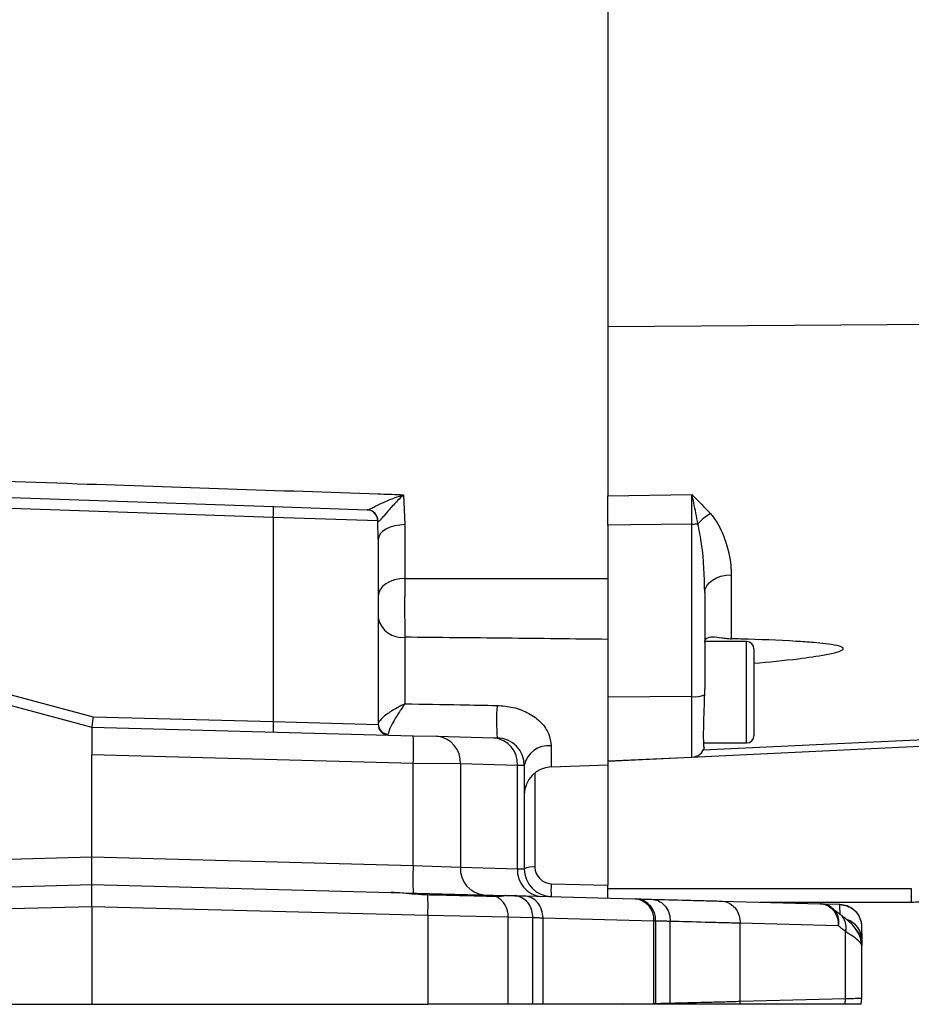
# Model space of a CAD drawing. Header units: inches. Extents: x 0.6 to 16.3, y 0.2 to 11.5.
# Tile 10 of 33: x 11.1 to 13.1, y 4.4 to 6.6. Entities that reach past the tile are written whole.
import ezdxf

# ---------------------------------------------------------------- set-up
doc = ezdxf.new("R2010")
doc.units = ezdxf.units.IN
doc.header["$MEASUREMENT"] = 0
doc.styles.add('SLDTEXTSTYLE0', font='TXT', dxfattribs={"width": 0.75})
doc.dimstyles.new('SLDDIMSTYLE1', dxfattribs={"dimtxt": 0.137795, "dimasz": 0.14, "dimexe": 0, "dimexo": 0.0625, "dimgap": 0.034449, "dimtad": 1, "dimdec": 1, "dimlfac": 2, "dimrnd": 1e-09, "dimzin": 12, "dimdsep": 46, "dimtxsty": 'SLDTEXTSTYLE0', "dimblk1": 'CLOSED', "dimblk2": 'CLOSED', "dimsah": 1, "dimcen": 0.09, "dimadec": 0, "dimazin": 3, "dimtfac": 1, "dimtdec": 1, "dimtofl": 0, "dimtmove": 0, "dimatfit": 3, "dimldrblk": 'CLOSED', "dimfxl": 0, "dimfrac": 2, "dimtolj": 1, "dimtzin": 12, "dimarcsym": 0})
doc.dimstyles.new('SLDDIMSTYLE2', dxfattribs={"dimtxt": 0.137795, "dimasz": 0.14, "dimexe": 0, "dimexo": 0.0625, "dimgap": 0.034449, "dimtad": 1, "dimdec": 1, "dimlfac": 2, "dimrnd": 1e-09, "dimzin": 12, "dimdsep": 46, "dimtxsty": 'SLDTEXTSTYLE0', "dimblk1": 'CLOSED', "dimblk2": 'CLOSED', "dimsah": 1, "dimcen": 0.09, "dimadec": 0, "dimazin": 3, "dimtfac": 1, "dimtofl": 0, "dimtmove": 0, "dimatfit": 3, "dimldrblk": 'CLOSED', "dimfxl": 0, "dimfrac": 2, "dimtolj": 1, "dimtzin": 12, "dimarcsym": 0})

# ---------------------------------------------------------------- blocks, each defined once
blk = doc.blocks.new('_Closed')
at = {"color": 0, "linetype": 'ByBlock', "lineweight": -2}
for p, q in [((-1, 0.166667), (0, 0)), ((-1, 0.166667), (-1, -0.166667)), ((0, 0), (-1, -0.166667)), ((0, 0), (-1, 0))]:
    blk.add_line(p, q, dxfattribs=at)
blk = doc.blocks.new('_D_2')
at = {"color": 7, "linetype": 'Continuous', "lineweight": 0}
for p, q in [((11.446, 8.8057), (11.404, 8.8057)), ((11.404, 8.8057), (11.404, 8.587)), ((11.7515, 8.8057), (11.7935, 8.8057)), ((11.7935, 8.8057), (11.7935, 8.587)), ((11.404, 8.587), (11.446, 8.587)), ((11.7935, 8.587), (11.7515, 8.587)), ((10.2801, 7.0845), (10.2801, 8.4202)), ((14.5401, 5.615), (14.5401, 8.4202)), ((14.5401, 8.3808), (10.2801, 8.3808))]:
    blk.add_line(p, q, dxfattribs=at)
at = {"color": 7, "linetype": 'Continuous', "lineweight": 18, "xscale": 0.14, "yscale": 0.14, "rotation": 180.0000000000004}
blk.add_blockref('_Closed', (10.2801, 8.3808, -0.2228), dxfattribs=at)
at = {"color": 7, "linetype": 'Continuous', "lineweight": 18, "xscale": 0.14, "yscale": 0.14}
blk.add_blockref('_Closed', (14.5401, 8.3808, -0.2228), dxfattribs=at)
at = {"color": 7, "linetype": 'Continuous', "lineweight": 18, "char_height": 0.1378, "attachment_point": 1, "style": 'SLDTEXTSTYLE0'}
for s, insert in [('216', (11.446, 8.7646)), ('8.5', (11.4715, 8.5584))]:
    blk.add_mtext(s, dxfattribs=dict(at, insert=insert))
blk = doc.blocks.new('_D_3')
at = {"color": 7, "linetype": 'Continuous', "lineweight": 0}
for p, q in [((12.7498, 8.2359), (12.7078, 8.2359)), ((12.7078, 8.2359), (12.7078, 8.0172)), ((12.9534, 8.2359), (12.9954, 8.2359)), ((12.9954, 8.2359), (12.9954, 8.0172)), ((12.7078, 8.0172), (12.7498, 8.0172)), ((12.9954, 8.0172), (12.9534, 8.0172)), ((12.3911, 7.5348), (12.3911, 7.8504)), ((13.5541, 6.0396), (13.5541, 7.8504)), ((13.5541, 7.811), (12.3911, 7.811))]:
    blk.add_line(p, q, dxfattribs=at)
at = {"color": 7, "linetype": 'Continuous', "lineweight": 18, "xscale": 0.14, "yscale": 0.14, "rotation": 180.0000000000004}
blk.add_blockref('_Closed', (12.3911, 7.811, -0.2228), dxfattribs=at)
at = {"color": 7, "linetype": 'Continuous', "lineweight": 18, "xscale": 0.14, "yscale": 0.14}
blk.add_blockref('_Closed', (13.5541, 7.811, -0.2228), dxfattribs=at)
at = {"color": 7, "linetype": 'Continuous', "lineweight": 18, "char_height": 0.1378, "attachment_point": 1, "style": 'SLDTEXTSTYLE0'}
for s, insert in [('59', (12.7498, 8.1948)), ('2.3', (12.7243, 7.9886))]:
    blk.add_mtext(s, dxfattribs=dict(at, insert=insert))

msp = doc.modelspace()

# ---------------------------------------------------------------- linework, layer by layer
at = {"color": 7, "linetype": 'Continuous', "lineweight": 25}
for p, q in [((12.3911, 7.091), (12.3911, 5.9184)), ((12.3911, 5.9184), (13.3336, 5.9255)), ((12.3911, 5.9184), (12.3911, 5.5364)), ((11.0232, 5.5339), (11.6369, 5.5124)), ((11.9306, 5.5392), (11.9336, 5.4718)), ((12.3911, 5.5364), (12.5809, 5.5394)), ((12.3911, 5.4702), (12.3911, 5.5364)), ((11.6367, 5.4875), (11.0234, 5.5089)), ((11.6369, 5.5124), (11.8483, 5.5051)), ((11.6367, 5.4875), (11.6367, 5.0275)), ((11.8724, 5.4801), (11.6367, 5.4875)), ((11.8732, 5.4381), (11.8724, 5.4801)), ((11.8727, 5.4795), (11.8724, 5.4801)), ((11.9336, 5.4718), (11.9336, 5.3505)), ((12.3911, 5.4702), (12.3911, 5.1173)), ((12.5809, 5.0838), (12.5809, 5.473)), ((11.8732, 5.4381), (11.8732, 5.0207)), ((12.6694, 5.3588), (12.6694, 5.2143)), ((12.6096, 5.3189), (12.6096, 5.1155)), ((10.5344, 5.2245), (11.2301, 5.0381)), ((11.9336, 5.2177), (11.9336, 5.0677)), ((12.7041, 5.2079), (12.6097, 5.2079)), ((12.7206, 5.1914), (12.7206, 4.9957)), ((10.6285, 5.1751), (11.2273, 5.0147)), ((12.3911, 5.1173), (12.3911, 4.9297)), ((12.6096, 5.1155), (12.6089, 5.0878)), ((12.5809, 5.0838), (12.3911, 5.0823)), ((11.2301, 5.0381), (11.6367, 5.0275)), ((11.6367, 5.0275), (11.8732, 5.0207)), ((11.2273, 5.0147), (11.2273, 4.9522)), ((11.2273, 5.0147), (11.9523, 4.9957)), ((11.9523, 4.9957), (12.0054, 4.9943)), ((12.0054, 4.9943), (12.1341, 4.9909)), ((12.1341, 4.9909), (12.1418, 4.9907)), ((13.3041, 4.9809), (12.3911, 4.9377)), ((12.6068, 4.9792), (12.7041, 4.9792)), ((11.2273, 4.7222), (11.2273, 4.9522)), ((11.9523, 4.9332), (11.2273, 4.9522)), ((11.9523, 4.7032), (11.9523, 4.9332)), ((12.0585, 4.9318), (11.9523, 4.9332)), ((12.0585, 4.9318), (12.0585, 4.699)), ((12.1872, 4.9285), (12.0585, 4.9318)), ((12.3911, 4.9389), (12.5809, 4.9472)), ((12.1872, 4.6956), (12.1872, 4.9285)), ((12.2027, 4.9283), (12.1872, 4.9285)), ((12.2027, 4.9283), (12.2027, 4.695)), ((12.263, 4.9252), (12.3911, 4.9297)), ((12.3911, 4.9297), (12.3911, 4.6585)), ((10.6285, 4.7065), (11.2273, 4.7222)), ((11.2273, 4.6597), (11.2273, 4.7222)), ((11.2273, 4.7222), (11.9523, 4.7032)), ((11.9523, 4.7032), (12.0585, 4.699)), ((12.0585, 4.699), (12.1872, 4.6956)), ((12.1872, 4.6956), (12.2027, 4.695)), ((10.4486, 4.6393), (11.2273, 4.6597)), ((11.2273, 4.6597), (11.9028, 4.642)), ((12.2633, 4.6618), (12.3911, 4.6585)), ((12.3911, 4.6292), (12.3911, 4.6585)), ((12.3911, 4.6513), (13.0755, 4.6513)), ((11.9028, 4.642), (12.1612, 4.6352)), ((12.1612, 4.6352), (12.1798, 4.6348)), ((12.2024, 4.6342), (12.4527, 4.6276)), ((12.4527, 4.6276), (12.4565, 4.6275)), ((12.6473, 4.6225), (12.8701, 4.6167)), ((12.7349, 4.6202), (13.0755, 4.6202)), ((11.2273, 4.6097), (10.3664, 4.5872)), ((11.9852, 4.5899), (11.2273, 4.6097)), ((11.2273, 4.6097), (11.2273, 4.6097)), ((11.2273, 4.6097), (11.2273, 4.3897)), ((12.8701, 4.6167), (12.9144, 4.6155)), ((12.9144, 4.6155), (12.9144, 4.6155)), ((12.9144, 4.6147), (12.9145, 4.6147)), ((11.9852, 4.5899), (11.9852, 4.3897)), ((12.1663, 4.5862), (11.9852, 4.5899)), ((12.1663, 4.3897), (12.1663, 4.5862)), ((12.2223, 4.5848), (12.1663, 4.5862)), ((12.2223, 4.5848), (12.2223, 4.5848)), ((12.2223, 4.3897), (12.2223, 4.5848)), ((12.2449, 4.5842), (12.2449, 4.5842)), ((12.2449, 4.3897), (12.2449, 4.5842)), ((12.4952, 4.5776), (12.2449, 4.5842)), ((12.4952, 4.3915), (12.4952, 4.5776)), ((12.499, 4.5775), (12.4952, 4.5776)), ((12.499, 4.3916), (12.499, 4.5775)), ((12.532, 4.5767), (12.532, 4.5767)), ((12.532, 4.3924), (12.532, 4.5767)), ((12.6898, 4.5725), (12.6898, 4.5725)), ((12.6898, 4.3966), (12.6898, 4.5725)), ((12.9107, 4.5667), (12.6898, 4.5725)), ((12.9271, 4.5539), (12.9271, 4.5539)), ((12.9271, 4.5538), (12.9271, 4.5539)), ((12.9271, 4.4028), (12.9271, 4.5538)), ((12.9271, 4.5538), (12.9272, 4.5538)), ((12.9272, 4.5539), (12.9272, 4.5538)), ((12.9272, 4.4028), (12.9272, 4.5538)), ((12.9631, 4.5655), (12.9639, 4.5357)), ((12.9607, 4.5336), (12.9619, 4.5304)), ((12.9623, 4.532), (12.9641, 4.5216)), ((12.9641, 4.525), (12.9641, 4.5233)), ((12.9641, 4.5216), (12.9641, 4.5215)), ((12.9641, 4.4036), (12.9641, 4.5215)), ((12.6898, 4.3966), (12.9271, 4.4028)), ((12.926, 4.3897), (12.9271, 4.4028)), ((12.9261, 4.3897), (12.9272, 4.4028)), ((12.9271, 4.4028), (12.9271, 4.4028)), ((12.9271, 4.4028), (12.9272, 4.4028)), ((12.9626, 4.3897), (12.9641, 4.4036)), ((10.3664, 4.3897), (11.2273, 4.3897)), ((11.2273, 4.3897), (11.9852, 4.3897)), ((12.1663, 4.3897), (11.9852, 4.3897)), ((12.2223, 4.3897), (12.1663, 4.3897)), ((12.4269, 4.3897), (12.2449, 4.3897)), ((12.4269, 4.3897), (12.4952, 4.3915)), ((12.4952, 4.3897), (12.4269, 4.3897)), ((12.4952, 4.3915), (12.499, 4.3916)), ((12.4989, 4.3897), (12.4952, 4.3897)), ((12.532, 4.3897), (12.4989, 4.3897)), ((12.532, 4.3897), (12.532, 4.3924)), ((12.532, 4.3924), (12.532, 4.3924)), ((12.6895, 4.3897), (12.6898, 4.3966)), ((12.6898, 4.3966), (12.6898, 4.3966)), ((12.9261, 4.3897), (12.926, 4.3897))]:
    msp.add_line(p, q, dxfattribs=at)
at = {"color": 8, "linetype": 'Continuous', "lineweight": 25}
for p, q in [((12.7041, 4.9792), (12.7041, 5.2079)), ((12.5809, 4.9472), (12.5809, 5.0838)), ((12.263, 4.973), (12.263, 4.9252)), ((12.2268, 4.9121), (12.2268, 4.6993)), ((13.0755, 4.6513), (13.0755, 4.6202)), ((12.9144, 4.6147), (12.8757, 4.6157))]:
    msp.add_line(p, q, dxfattribs=at)
at = {"color": 7, "linetype": 'Continuous', "lineweight": 25, "flags": 128}
for points in [[(11.9336, 5.4718), (11.9217, 5.4709), (11.9103, 5.4689), (11.8999, 5.4657), (11.8908, 5.4615), (11.8833, 5.4565), (11.8778, 5.4507), (11.8744, 5.4446), (11.8732, 5.4381)], [(12.5809, 5.473), (12.4424, 5.471), (12.3911, 5.4702)], [(12.6096, 5.3189), (12.6107, 5.3265), (12.6141, 5.3338), (12.6196, 5.3405), (12.6269, 5.3465), (12.636, 5.3515), (12.6463, 5.3553), (12.6576, 5.3578), (12.6694, 5.3588)], [(11.9336, 5.3505), (11.9217, 5.3495), (11.9103, 5.347), (11.8999, 5.3433), (11.8908, 5.3383), (11.8833, 5.3323), (11.8778, 5.3255), (11.8744, 5.3182), (11.8732, 5.3106)]]:
    msp.add_lwpolyline(points, dxfattribs=at)
at = {"color": 8, "linetype": 'Continuous', "lineweight": 25, "flags": 128}
msp.add_lwpolyline([(12.6056, 4.9634), (12.9573, 4.98), (13.3032, 4.9963)], dxfattribs=at)
at = {"color": 7, "linetype": 'Continuous', "lineweight": 25}
for centre, radius, start, end in [((11.3979, 5.502), 0.2392, 356.506, 2.4939), ((11.8474, 5.4801), 0.025, 359.8864, 87.9025), ((11.8478, 5.4802), 0.0249, 358.52, 87.8035), ((12.6948, 5.3817), 0.1362, 122.1344, 137.5346), ((12.5801, 5.6264), 0.1533, 270.2971, 275.3317), ((11.9269, 5.2721), 0.0548, 191.9037, 276.9998), ((12.7041, 5.1914), 0.0165, 0, 90), ((12.5854, 5.1515), 0.0679, 266.1744, 290.1832), ((12.6232, 5.0309), 0.4831, 176.0812, 184.7722), ((11.8612, 5.0157), 0.2248, 177.0055, 182.9945), ((11.8963, 5.0223), 0.0231, 180.903, 268.9478), ((11.8967, 5.0207), 0.0235, 180, 268.5), ((11.3551, 4.9645), 0.598, 357.0055, 2.9945), ((11.9999, 4.9358), 0.0588, 356.1649, 84.581), ((12.1285, 4.9324), 0.0588, 356.1649, 84.581), ((12.1402, 4.9283), 0.0625, 0, 88.5), ((12.7041, 4.9957), 0.0165, 270, 0), ((12.257, 4.9181), 0.0552, 83.6975, 169.4235), ((12.5796, 4.9771), 0.03, 272.5, 346.6101), ((12.2652, 4.8627), 0.0625, 92, 180), ((12.5495, 4.6719), 0.598, 177.0055, 182.9945), ((12.1172, 4.6951), 0.0588, 176.1649, 264.581), ((12.2459, 4.6917), 0.0588, 176.1649, 264.581), ((12.2211, 4.6613), 0.0384, 81.4752, 118.6711), ((12.2652, 4.695), 0.0625, 180, 268.5), ((12.2643, 4.6993), 0.0375, 180, 268.5), ((12.4561, 4.6486), 0.1932, 176.0816, 184.7719), ((11.368, 4.6126), 0.6176, 357.8911, 2.2022), ((12.1164, 4.5881), 0.05, 357.841, 63.105), ((12.4483, 4.5808), 0.047, 356.1657, 84.5819), ((12.452, 4.5807), 0.047, 356.1252, 84.5342), ((12.9099, 4.6149), 0.00453, 357.3891, 7.9933), ((12.9019, 4.6151), 0.0125, 358.0894, 1.9106), ((12.4239, 4.391), 0.0713, 358.912, 0.3487), ((12.4275, 4.3911), 0.0714, 358.8373, 0.3522)]:
    msp.add_arc(centre, radius, start, end, dxfattribs=at)
at = {"color": 8, "linetype": 'Continuous', "lineweight": 25}
for centre, radius, start, end in [((12.9145, 4.5341), 0.0495, 0.1166, 71.4765), ((12.9145, 4.525), 0.0496, 0.0245, 43.705)]:
    msp.add_arc(centre, radius, start, end, dxfattribs=at)
at = {"color": 7, "linetype": 'Continuous', "lineweight": 25}
msp.add_ellipse((11.2307, 5.0381), major_axis=(0.0034, 0.0234), ratio=0.025727, start_param=1.574527, end_param=3.138548, dxfattribs=at)
for points, knots in [([(10.8195, 5.5769), (10.9448, 5.5727), (11.2961, 5.5607), (11.6639, 5.5483), (11.909, 5.54), (11.9281, 5.5393), (11.9306, 5.5392)], [0, 0, 0, 0, 0.3383196, 0.9483566, 0.9932566, 1, 1, 1, 1]), ([(11.8488, 5.505), (11.8498, 5.5053), (11.8521, 5.5058), (11.8589, 5.5094), (11.8698, 5.515), (11.8876, 5.5233), (11.9088, 5.5319), (11.9242, 5.5372), (11.9305, 5.5392), (11.9306, 5.5392)], [0, 0, 0, 0, 0.089434, 0.189606, 0.307947, 0.507055, 0.796551, 0.997323, 1, 1, 1, 1]), ([(11.9306, 5.5392), (11.9306, 5.5392), (11.926, 5.535), (11.9149, 5.5243), (11.8997, 5.5076), (11.8869, 5.4925), (11.8809, 5.4854), (11.8774, 5.4815), (11.8757, 5.4799), (11.8738, 5.4787), (11.8732, 5.4792), (11.8727, 5.4795)], [0, 0, 0, 0, 0.002168, 0.188866, 0.458595, 0.64756, 0.766291, 0.785535, 0.879267, 0.902241, 1, 1, 1, 1]), ([(12.3911, 5.4702), (12.3911, 5.4816), (12.3911, 5.5046), (12.3911, 5.5257), (12.3911, 5.5364)], [0, 0, 0, 0, 0.492898, 1, 1, 1, 1]), ([(12.5809, 5.5394), (12.581, 5.5393), (12.5953, 5.5254), (12.6089, 5.5112), (12.6224, 5.4971)], [0, 0, 0, 0, 0.004722, 1, 1, 1, 1]), ([(12.5809, 5.473), (12.5809, 5.4928), (12.5809, 5.5158), (12.5809, 5.5365), (12.5809, 5.5394)], [0, 0, 0, 0, 0.8594066, 1, 1, 1, 1]), ([(12.5944, 5.4737), (12.5912, 5.4896), (12.5868, 5.5121), (12.5823, 5.5332), (12.5809, 5.5393), (12.5809, 5.5394)], [0, 0, 0, 0, 0.7042492, 0.9945165, 1, 1, 1, 1]), ([(12.6224, 5.4971), (12.6274, 5.4906), (12.6376, 5.4775), (12.6517, 5.4493), (12.6639, 5.4131), (12.669, 5.3805), (12.6693, 5.3625), (12.6694, 5.3588)], [0, 0, 0, 0, 0.153515, 0.310539, 0.611981, 0.921348, 1, 1, 1, 1]), ([(12.6096, 5.3189), (12.6088, 5.3553), (12.6076, 5.407), (12.5974, 5.4584), (12.5944, 5.4737)], [0, 0, 0, 0, 0.702905, 1, 1, 1, 1]), ([(11.9336, 5.3505), (11.9334, 5.3411), (11.933, 5.3224), (11.9328, 5.2883), (11.9329, 5.2547), (11.9332, 5.2313), (11.9335, 5.2203), (11.9336, 5.2177)], [0, 0, 0, 0, 0.232029, 0.464115, 0.696083, 0.927981, 1, 1, 1, 1]), ([(11.9336, 5.3505), (12.0094, 5.3505), (12.1619, 5.3505), (12.3144, 5.3504), (12.3911, 5.3503)], [0, 0, 0, 0, 0.4973586, 1, 1, 1, 1]), ([(12.3911, 5.2129), (12.3144, 5.2138), (12.1619, 5.2155), (12.0094, 5.217), (11.9336, 5.2177)], [0, 0, 0, 0, 0.502636, 1, 1, 1, 1]), ([(12.6096, 5.2068), (12.6096, 5.2077), (12.6099, 5.2113), (12.6141, 5.2169), (12.6265, 5.2195), (12.6428, 5.2174), (12.6581, 5.215), (12.666, 5.2145), (12.6694, 5.2143)], [0, 0, 0, 0, 0.054221, 0.237115, 0.508353, 0.784967, 0.908388, 1, 1, 1, 1]), ([(12.7206, 5.159), (12.7541, 5.1621), (12.8088, 5.1672), (12.8734, 5.1765), (12.9071, 5.1831), (12.9194, 5.1883), (12.9217, 5.1904), (12.9223, 5.1916), (12.9221, 5.1929), (12.9209, 5.1943), (12.9166, 5.1967), (12.9035, 5.2001), (12.8823, 5.2033), (12.8513, 5.206), (12.7881, 5.2106), (12.7331, 5.2125), (12.6841, 5.2139), (12.6766, 5.2141), (12.6694, 5.2143)], [0, 0, 0, 0, 0.214236, 0.350237, 0.418447, 0.435615, 0.440389, 0.444233, 0.448094, 0.45269, 0.460598, 0.485619, 0.543457, 0.601512, 0.686679, 0.952007, 0.953637, 1, 1, 1, 1]), ([(12.6089, 5.0878), (12.6084, 5.0738), (12.6075, 5.0459), (12.6063, 5.0094), (12.6063, 4.983), (12.6072, 4.9691), (12.6079, 4.97), (12.6081, 4.9703)], [0, 0, 0, 0, 0.221372, 0.442793, 0.663877, 0.884439, 1, 1, 1, 1]), ([(11.9336, 5.0677), (11.9335, 5.0676), (11.9333, 5.0676), (11.933, 5.0674), (11.9321, 5.067), (11.9302, 5.066), (11.9257, 5.0637), (11.9129, 5.0571), (11.8959, 5.0469), (11.8819, 5.0355), (11.8746, 5.0272), (11.8737, 5.0237), (11.8732, 5.0219)], [0, 0, 0, 0, 0.002204, 0.005285, 0.012398, 0.029094, 0.068443, 0.163402, 0.457472, 0.673801, 0.834152, 1, 1, 1, 1]), ([(11.9336, 5.0677), (11.9335, 5.0676), (11.9334, 5.0675), (11.9332, 5.0672), (11.9327, 5.0665), (11.9316, 5.0648), (11.9286, 5.0606), (11.9256, 5.0562), (11.9184, 5.0454), (11.9095, 5.0313), (11.901, 5.0154), (11.8966, 5.0046), (11.8961, 5.001), (11.8959, 4.9992)], [0, 0, 0, 0, 0.00211, 0.004739, 0.011399, 0.027445, 0.066396, 0.165629, 0.187139, 0.457773, 0.672848, 0.832873, 1, 1, 1, 1]), ([(11.9336, 5.0677), (11.9752, 5.0669), (12.0444, 5.0657), (12.1137, 5.0644), (12.1413, 5.0639)], [0, 0, 0, 0, 0.60123, 1, 1, 1, 1]), ([(12.1413, 5.0639), (12.1535, 5.063), (12.1784, 5.061), (12.2132, 5.0476), (12.2415, 5.0268), (12.2602, 4.9993), (12.262, 4.9821), (12.263, 4.973)], [0, 0, 0, 0, 0.204643, 0.415382, 0.616801, 0.798278, 1, 1, 1, 1]), ([(11.2273, 4.6097), (11.2274, 4.6153), (11.2274, 4.6266), (11.2274, 4.6416), (11.2274, 4.6528), (11.2273, 4.6588), (11.2273, 4.6594), (11.2273, 4.6597)], [0, 0, 0, 0, 0.214662, 0.429328, 0.643914, 0.858522, 1, 1, 1, 1]), ([(13.0755, 4.6202), (13.0819, 4.6204), (13.0998, 4.6208), (13.1287, 4.625), (13.1586, 4.6331), (13.1765, 4.6407), (13.1839, 4.6439)], [0, 0, 0, 0, 0.172818, 0.478004, 0.783349, 1, 1, 1, 1]), ([(11.9851, 4.6363), (11.9756, 4.6367), (11.9564, 4.6375), (11.9287, 4.6405), (11.9112, 4.6415), (11.9028, 4.642)], [0, 0, 0, 0, 0.33652, 0.68184, 1, 1, 1, 1]), ([(12.139, 4.6327), (12.1337, 4.6328), (12.1231, 4.6331), (12.1019, 4.6336), (12.0772, 4.6342), (12.0492, 4.6348), (12.0182, 4.6356), (11.9963, 4.6361), (11.9851, 4.6363)], [0, 0, 0, 0, 0.159375, 0.323202, 0.485441, 0.652381, 0.823421, 1, 1, 1, 1]), ([(12.1612, 4.6352), (12.1608, 4.6352), (12.1594, 4.635), (12.1535, 4.6333), (12.1451, 4.6326), (12.1395, 4.6327), (12.139, 4.6327)], [0, 0, 0, 0, 0.179909, 0.561389, 0.953771, 1, 1, 1, 1]), ([(12.2223, 4.5848), (12.2218, 4.5904), (12.2209, 4.6016), (12.2134, 4.6166), (12.2024, 4.628), (12.1918, 4.6329), (12.1841, 4.6345), (12.1812, 4.6347), (12.1798, 4.6348)], [0, 0, 0, 0, 0.217837, 0.435674, 0.653511, 0.871348, 0.935512, 1, 1, 1, 1]), ([(12.1798, 4.6348), (12.1808, 4.6347), (12.1853, 4.6346), (12.193, 4.6344), (12.1993, 4.6342), (12.2024, 4.6342)], [0, 0, 0, 0, 0.138203, 0.582534, 1, 1, 1, 1]), ([(12.4565, 4.6275), (12.4593, 4.6274), (12.4648, 4.6273), (12.4731, 4.6271), (12.4814, 4.6269), (12.487, 4.6267), (12.4897, 4.6266)], [0, 0, 0, 0, 0.25056, 0.5011178, 0.7516755, 1, 1, 1, 1]), ([(12.4897, 4.6266), (12.4919, 4.6265), (12.4948, 4.6263), (12.5024, 4.6245), (12.5123, 4.6199), (12.5233, 4.6085), (12.5307, 4.5935), (12.5316, 4.5823), (12.532, 4.5767)], [0, 0, 0, 0, 0.099867, 0.128654, 0.346491, 0.564327, 0.782164, 1, 1, 1, 1]), ([(12.4897, 4.6266), (12.516, 4.6259), (12.5554, 4.6249), (12.608, 4.6235), (12.6342, 4.6229), (12.6473, 4.6225)], [0, 0, 0, 0, 0.49848, 0.749074, 1, 1, 1, 1]), ([(12.6473, 4.6225), (12.6496, 4.6223), (12.6525, 4.6221), (12.6601, 4.6203), (12.67, 4.6157), (12.681, 4.6044), (12.6884, 4.5894), (12.6893, 4.5781), (12.6898, 4.5725)], [0, 0, 0, 0, 0.101406, 0.128618, 0.346464, 0.564309, 0.782155, 1, 1, 1, 1]), ([(12.8701, 4.6167), (12.8726, 4.6165), (12.88, 4.6158), (12.8916, 4.6105), (12.9026, 4.5994), (12.9096, 4.5843), (12.911, 4.5727), (12.9107, 4.5669), (12.9107, 4.5667)], [0, 0, 0, 0, 0.110511, 0.328882, 0.550126, 0.772153, 0.995504, 1, 1, 1, 1]), ([(12.8979, 4.6055), (12.8964, 4.6068), (12.8915, 4.6116), (12.8816, 4.6157), (12.8734, 4.6161), (12.8701, 4.6162)], [0, 0, 0, 0, 0.196269, 0.672922, 1, 1, 1, 1]), ([(12.9126, 4.5943), (12.9117, 4.5949), (12.9069, 4.5979), (12.902, 4.6024), (12.8981, 4.6061)], [0, 0, 0, 0, 0.18089, 1, 1, 1, 1]), ([(12.9144, 4.6155), (12.92, 4.6148), (12.9311, 4.6134), (12.9458, 4.6045), (12.9569, 4.5917), (12.9621, 4.578), (12.9631, 4.5691), (12.9631, 4.5657), (12.9631, 4.5655)], [0, 0, 0, 0, 0.217067, 0.433829, 0.650904, 0.869071, 0.992017, 1, 1, 1, 1]), ([(12.9145, 4.6147), (12.92, 4.614), (12.9312, 4.6126), (12.9458, 4.6039), (12.9569, 4.5912), (12.9621, 4.5778), (12.9631, 4.569), (12.9631, 4.5657), (12.9631, 4.5655)], [0, 0, 0, 0, 0.217068, 0.43383, 0.650904, 0.869071, 0.992017, 1, 1, 1, 1]), ([(12.2449, 4.5842), (12.2449, 4.5842), (12.2448, 4.5842), (12.2417, 4.5843), (12.2353, 4.5844), (12.2277, 4.5846), (12.2232, 4.5847), (12.2223, 4.5848), (12.2223, 4.5848)], [0, 0, 0, 0, 0.000025, 0.017906, 0.41431, 0.871656, 0.999975, 1, 1, 1, 1]), ([(12.532, 4.5767), (12.532, 4.5767), (12.5293, 4.5767), (12.5238, 4.5769), (12.5155, 4.5771), (12.5072, 4.5773), (12.5017, 4.5774), (12.499, 4.5775), (12.499, 4.5775)], [0, 0, 0, 0, 0.000017, 0.248262, 0.498923, 0.749503, 0.999983, 1, 1, 1, 1]), ([(12.6898, 4.5725), (12.6767, 4.5729), (12.6504, 4.5736), (12.5978, 4.5749), (12.5583, 4.576), (12.532, 4.5767)], [0, 0, 0, 0, 0.251171, 0.501891, 1, 1, 1, 1]), ([(12.9627, 4.532), (12.9625, 4.5329), (12.9617, 4.5372), (12.9578, 4.548), (12.9493, 4.562), (12.9361, 4.5758), (12.9242, 4.5853), (12.9167, 4.5912), (12.9138, 4.5935)], [0, 0, 0, 0, 0.038314, 0.206006, 0.412953, 0.63002, 0.85407, 1, 1, 1, 1]), ([(12.9271, 4.5539), (12.9271, 4.5539), (12.9216, 4.5579), (12.9162, 4.5623), (12.9107, 4.5667)], [0, 0, 0, 0, 0.0000326, 1, 1, 1, 1]), ([(12.9641, 4.5215), (12.9641, 4.5215), (12.9641, 4.5217), (12.964, 4.524), (12.9612, 4.5288), (12.9495, 4.5397), (12.936, 4.5477), (12.9278, 4.5535), (12.9272, 4.5539)], [0, 0, 0, 0, 0.000008, 0.019912, 0.326904, 0.642202, 0.975333, 1, 1, 1, 1]), ([(12.9639, 4.5342), (12.9639, 4.5342), (12.964, 4.5324), (12.9641, 4.53), (12.9641, 4.527), (12.9641, 4.5257), (12.9641, 4.525), (12.9641, 4.525)], [0, 0, 0, 0, 0.0000157, 0.4997976, 0.7498624, 0.9999843, 1, 1, 1, 1]), ([(12.9272, 4.4028), (12.9335, 4.4029), (12.947, 4.4032), (12.961, 4.4035), (12.963, 4.4035), (12.9641, 4.4036)], [0, 0, 0, 0, 0.281797, 0.611995, 1, 1, 1, 1]), ([(12.2449, 4.3897), (12.2429, 4.3897), (12.2388, 4.3897), (12.2328, 4.3897), (12.2273, 4.3897), (12.2238, 4.3897), (12.2223, 4.3897)], [0, 0, 0, 0, 0.275448, 0.555071, 0.793354, 1, 1, 1, 1]), ([(12.499, 4.3916), (12.499, 4.3916), (12.5017, 4.3917), (12.5073, 4.3918), (12.5157, 4.392), (12.5239, 4.3922), (12.5294, 4.3924), (12.532, 4.3924), (12.532, 4.3924)], [0, 0, 0, 0, 0.000017, 0.252972, 0.506049, 0.75923, 0.999983, 1, 1, 1, 1]), ([(12.532, 4.3924), (12.5583, 4.3931), (12.5977, 4.3942), (12.6504, 4.3955), (12.6766, 4.3962), (12.6898, 4.3966)], [0, 0, 0, 0, 0.497547, 0.748452, 1, 1, 1, 1]), ([(12.6895, 4.3897), (12.6693, 4.3897), (12.6171, 4.3897), (12.5644, 4.3897), (12.532, 4.3897)], [0, 0, 0, 0, 0.385938, 1, 1, 1, 1]), ([(12.926, 4.3897), (12.9064, 4.3897), (12.8276, 4.3897), (12.7488, 4.3897), (12.6895, 4.3897)], [0, 0, 0, 0, 0.248623, 1, 1, 1, 1]), ([(12.9626, 4.3897), (12.9617, 4.3897), (12.9599, 4.3897), (12.9468, 4.3897), (12.9326, 4.3897), (12.9261, 4.3897)], [0, 0, 0, 0, 0.346129, 0.702713, 1, 1, 1, 1])]:
    msp.add_open_spline(points, degree=3, knots=knots, dxfattribs=at)
msp.add_open_spline([(12.2449, 4.5842), (12.2443, 4.5906), (12.2431, 4.6035), (12.2334, 4.6199), (12.2193, 4.6315), (12.2081, 4.6333), (12.2024, 4.6342)], degree=3, dxfattribs=at)
at = {"color": 8, "linetype": 'Continuous', "lineweight": 25}
for points, knots in [([(12.8978, 4.6055), (12.9006, 4.6029), (12.9068, 4.5971), (12.9114, 4.5834), (12.9116, 4.5724), (12.9107, 4.5668), (12.9107, 4.5667)], [0, 0, 0, 0, 0.276325, 0.633472, 0.992767, 1, 1, 1, 1]), ([(12.915, 4.5925), (12.9149, 4.5951), (12.9147, 4.6012), (12.9145, 4.6098), (12.9144, 4.6147)], [0, 0, 0, 0, 0.432336, 1, 1, 1, 1]), ([(12.9125, 4.5943), (12.9128, 4.5941), (12.9173, 4.592), (12.923, 4.5836), (12.9284, 4.5699), (12.9275, 4.5592), (12.9271, 4.5539)], [0, 0, 0, 0, 0.020339, 0.346892, 0.673446, 1, 1, 1, 1]), ([(12.9126, 4.5942), (12.9129, 4.5941), (12.9173, 4.592), (12.923, 4.5836), (12.9285, 4.5699), (12.9276, 4.5593), (12.9272, 4.5539)], [0, 0, 0, 0, 0.017111, 0.344741, 0.67237, 1, 1, 1, 1])]:
    msp.add_open_spline(points, degree=3, knots=knots, dxfattribs=at)

# ---------------------------------------------------------------- dimensions: what is measured, and where the dimension line sits
at = {"color": 7, "linetype": 'Continuous', "lineweight": 18}
for base, p1, p2, dimstyle, picture, middle in [((10.2801, 8.3808), (14.5401, 5.5757), (10.2801, 7.0451), 'SLDDIMSTYLE1', '_D_2', (11.5987, 8.3808)), ((12.3911, 7.811), (13.5541, 6.0002), (12.3911, 7.4955), 'SLDDIMSTYLE2', '_D_3', (12.8516, 7.811))]:
    dim = msp.add_linear_dim(base=base, p1=p1, p2=p2, dimstyle=dimstyle, dxfattribs=at)
    dim.commit()
    dim.dimension.update_dxf_attribs({"geometry": picture, "text_midpoint": middle, "dimtype": 160})

doc.saveas('drawing.dxf')
